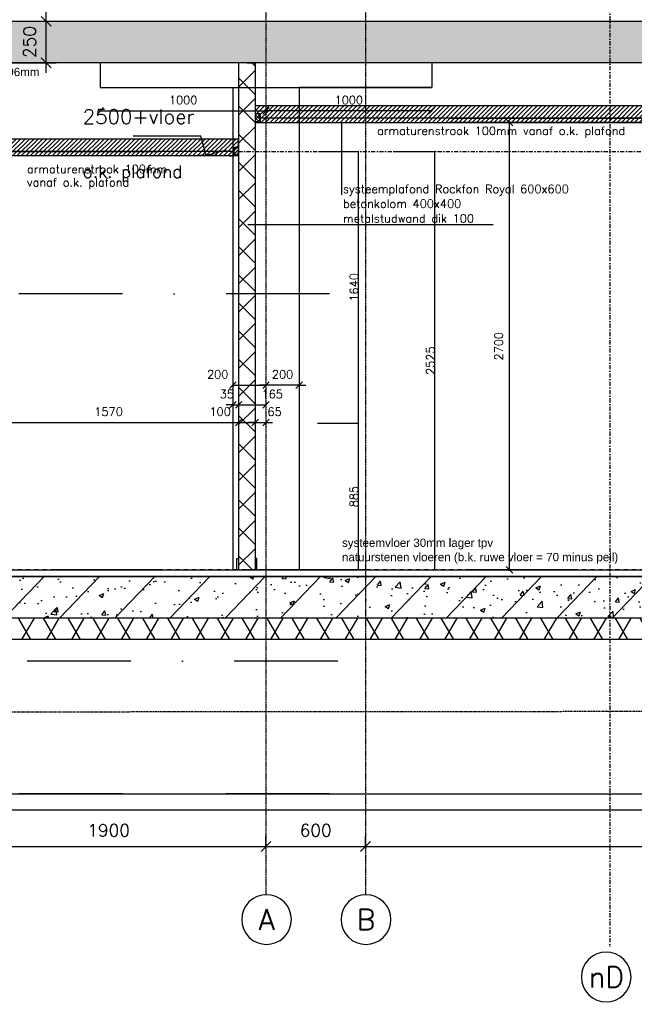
# Model space of a CAD drawing. Extents: x 149262 to 371235, y 141599 to 287858.
# Tile 17 of 60: x 158926 to 162636, y 141599 to 147539. Entities that reach past the tile are written whole.
import ezdxf
from ezdxf.enums import TextEntityAlignment as Align

# ---------------------------------------------------------------- set-up
doc = ezdxf.new("R2010")
doc.units = 0
doc.header["$LTSCALE"] = 50
doc.header["$MEASUREMENT"] = 0
doc.header["$PDMODE"] = 3
doc.header["$PDSIZE"] = 0.1
for name, pattern in [('DASHDOT', [1, 0.5, -0.25, 0, -0.25]), ('DD1', [2.66667, 1.66667, -0.5, 0, -0.5]), ('HIDDEN2', [0.1875, 0.125, -0.0625])]:
    doc.linetypes.add(name, pattern=pattern)
doc.layers.get('0').update_dxf_attribs({"linetype": 'CONTINUOUS'})
doc.layers.get('DEFPOINTS').update_dxf_attribs({"linetype": 'CONTINUOUS'})
for name, color, linetype in [('A--01A1_ACEER', 1, 'CONTINUOUS'), ('A--A21--_F-23-', 9, 'CONTINUOUS'), ('A--A22--_F123-', 9, 'CONTINUOUS'), ('A--A23--_F--3-', 9, 'CONTINUOUS'), ('A--A25--_F--3-', 9, 'CONTINUOUS'), ('A--L$7A3-_STRAMIEN', 3, 'CONTINUOUS'), ('A--L21--', 3, 'CONTINUOUS'), ('A--L21--_F--3-', 7, 'CONTINUOUS'), ('A--L21--_F-23-', 4, 'CONTINUOUS'), ('A--L21D1_BUITENWAND', 1, 'CONTINUOUS'), ('A--L22--', 3, 'CONTINUOUS'), ('A--L22--_F--3-', 7, 'CONTINUOUS'), ('A--L22D2_BINNENWAND', 2, 'CONTINUOUS'), ('A--L23--_F--3-', 7, 'CONTINUOUS'), ('A--L25--', 7, 'CONTINUOUS'), ('A--L25--_F-23-', 7, 'CONTINUOUS'), ('A--L28D1_KONSTRUKTIES', 1, 'CONTINUOUS'), ('A--L28DC1_KONSTRUKTIES', 1, 'HIDDEN2'), ('A--L31--', 2, 'CONTINUOUS'), ('A--L35-D2-_PLAFONDS', 2, 'CONTINUOUS'), ('A--L35-D4-_PLAFONDS', 4, 'CONTINUOUS'), ('A--L35D1_PLAFONDS', 1, 'CONTINUOUS'), ('A--M$1A-_F123-', 1, 'CONTINUOUS'), ('A--M01A1_MAATVOERING', 1, 'CONTINUOUS'), ('A--M01B1_HOOGTE_MAATV', 1, 'CONTINUOUS'), ('A--T$1A-_F123_20', 1, 'CONTINUOUS'), ('A--T$7A-_STRAMIEN', 2, 'CONTINUOUS'), ('A--T01A-25_TEKST', 2, 'CONTINUOUS'), ('A--T01B2_HOOGTE_MAATV', 2, 'CONTINUOUS'), ('A--T01B3_HOOGTE_MAATV', 3, 'CONTINUOUS'), ('Rtrappen', 1, 'CONTINUOUS'), ('STRAMIEN', 8, 'DD1'), ('X--LR---_CP', 7, 'CONTINUOUS')]:
    doc.layers.add(name, color=color, linetype=linetype)
doc.styles.add('ALFA-0_25', font='ROMANS')
doc.styles.add('EB2', font='ARIAL.TTF')
doc.styles.add('HIEMSTRA', font='romans.shx')
doc.styles.add('HOOGTEXT', font='ROMANS.shx', dxfattribs={"height": 2.5})
doc.dimstyles.new('ALFA25', dxfattribs={"dimtxt": 50, "dimasz": 2, "dimexe": 0.3, "dimexo": 0.3, "dimgap": 2, "dimtad": 1, "dimdec": 0, "dimzin": 0, "dimdsep": 46, "dimtxsty": 'HIEMSTRA', "dimblk1": 'OBLIQUE', "dimblk2": 'OBLIQUE', "dimsah": 1, "dimcen": 0.09, "dimdle": 0.3, "dimclrd": 1, "dimclre": 1, "dimclrt": 2, "dimadec": 0, "dimazin": 0, "dimtfac": 0.75, "dimtdec": 4, "dimtix": 1, "dimtmove": 2, "dimatfit": 3, "dimldrblk": 'OBLIQUE', "dimfxl": 0, "dimtvp": 625, "dimtolj": 1, "dimtzin": 0, "dimarcsym": 0})
doc.dimstyles.get("Standard").update_dxf_attribs({"dimscale": 50, "dimtxt": 2.5, "dimasz": 2, "dimexe": 0.3, "dimexo": 0.3, "dimgap": 2, "dimtad": 1, "dimdec": 0, "dimzin": 0, "dimdsep": 46, "dimtxsty": 'HIEMSTRA', "dimblk1": 'OBLIQUE', "dimblk2": 'OBLIQUE', "dimsah": 1, "dimcen": 0.09, "dimdle": 0.3, "dimclrd": 1, "dimclre": 1, "dimclrt": 2, "dimadec": 0, "dimazin": 0, "dimtfac": 1, "dimtdec": 4, "dimtix": 1, "dimtmove": 2, "dimatfit": 3, "dimldrblk": 'OBLIQUE', "dimfxl": 0, "dimtvp": 625, "dimtolj": 1, "dimtzin": 0, "dimarcsym": 0})
doc.dimstyles.new('STANDARD$0', dxfattribs={"dimscale": 30, "dimtxt": 2.5, "dimasz": 2, "dimexe": 2, "dimexo": 0, "dimgap": 2, "dimtad": 1, "dimdec": 0, "dimzin": 0, "dimdsep": 46, "dimtxsty": 'ALFA-0_25', "dimblk1": 'OBLIQUE', "dimblk2": 'OBLIQUE', "dimsah": 1, "dimcen": -3, "dimdle": 2, "dimclrd": 1, "dimclre": 1, "dimclrt": 2, "dimadec": 0, "dimazin": 0, "dimtfac": 0.666667, "dimtofl": 0, "dimtmove": 2, "dimatfit": 3, "dimldrblk": 'OBLIQUE', "dimfxl": 0, "dimtvp": 0.833333, "dimtolj": 1, "dimtzin": 0, "dimarcsym": 0})
pattern_1 = [(45, (-151.275, 51773.105), (-13.2582521, 13.2582521), [])]

# ---------------------------------------------------------------- blocks, each defined once
blk = doc.blocks.new('_OBLIQUE')
at = {"color": 0, "linetype": 'ByBlock'}
blk.add_line((-0.5, -0.5), (0.5, 0.5), dxfattribs=at)
blk = doc.blocks.new('*D38')
at = {"color": 1, "linetype": 'ByBlock'}
blk.add_line((160207, 145334.6), (160413, 145334.6), dxfattribs=at)
at = {"layer": 'DEFPOINTS', "color": 0, "linetype": 'ByBlock'}
for p in [(160213, 145334.6), (160413, 145334.6), (160413, 145334.6)]:
    blk.add_point(p, dxfattribs=at)
at = {"color": 1, "linetype": 'ByBlock', "xscale": 40, "yscale": 40, "zscale": 40, "rotation": 180}
blk.add_blockref('_OBLIQUE', (160213, 145334.6), dxfattribs=at)
at = {"color": 1, "linetype": 'ByBlock', "xscale": 40, "yscale": 40, "zscale": 40}
blk.add_blockref('_OBLIQUE', (160413, 145334.6), dxfattribs=at)
at = {"color": 2, "linetype": 'ByBlock', "insert": (160121.6, 145399.6), "char_height": 50, "attachment_point": 5, "style": 'HIEMSTRA'}
blk.add_mtext('\\A1;200', dxfattribs=at)
blk = doc.blocks.new('*D39')
at = {"color": 1, "linetype": 'ByBlock'}
for p, q in [((160413, 145334.6), (160373, 145334.6)), ((160613, 145334.6), (160413, 145334.6)), ((160613, 145334.6), (160653, 145334.6))]:
    blk.add_line(p, q, dxfattribs=at)
at = {"layer": 'DEFPOINTS', "color": 0, "linetype": 'ByBlock'}
for p in [(160413, 145334.6), (160413, 145334.6), (160613, 145334.6)]:
    blk.add_point(p, dxfattribs=at)
at = {"color": 1, "linetype": 'ByBlock', "xscale": 40, "yscale": 40, "zscale": 40}
blk.add_blockref('_OBLIQUE', (160413, 145334.6), dxfattribs=at)
at = {"color": 1, "linetype": 'ByBlock', "xscale": 40, "yscale": 40, "zscale": 40, "rotation": 180}
blk.add_blockref('_OBLIQUE', (160613, 145334.6), dxfattribs=at)
at = {"color": 2, "linetype": 'ByBlock', "insert": (160513, 145399.6), "char_height": 50, "attachment_point": 5, "style": 'HIEMSTRA'}
blk.add_mtext('\\A1;200', dxfattribs=at)
blk = doc.blocks.new('*D41')
at = {"color": 1, "linetype": 'ByBlock'}
blk.add_line((159407, 146988.7), (160419, 146988.7), dxfattribs=at)
at = {"layer": 'DEFPOINTS', "color": 0, "linetype": 'ByBlock'}
for p in [(159413, 146988.7), (160413, 146988.7), (160413, 146988.7)]:
    blk.add_point(p, dxfattribs=at)
at = {"color": 1, "linetype": 'ByBlock', "xscale": 40, "yscale": 40, "zscale": 40, "rotation": 180}
blk.add_blockref('_OBLIQUE', (159413, 146988.7), dxfattribs=at)
at = {"color": 1, "linetype": 'ByBlock', "xscale": 40, "yscale": 40, "zscale": 40}
blk.add_blockref('_OBLIQUE', (160413, 146988.7), dxfattribs=at)
at = {"color": 2, "linetype": 'ByBlock', "insert": (159913, 147053.7), "char_height": 50, "attachment_point": 5, "style": 'HIEMSTRA'}
blk.add_mtext('\\A1;1000', dxfattribs=at)
blk = doc.blocks.new('*D42')
at = {"color": 1, "linetype": 'ByBlock'}
blk.add_line((161419, 146988.7), (160407, 146988.7), dxfattribs=at)
at = {"layer": 'DEFPOINTS', "color": 0, "linetype": 'ByBlock'}
for p in [(160413, 146988.7), (160413, 146988.7), (161413, 146988.7)]:
    blk.add_point(p, dxfattribs=at)
at = {"color": 1, "linetype": 'ByBlock', "xscale": 40, "yscale": 40, "zscale": 40, "rotation": 180}
blk.add_blockref('_OBLIQUE', (160413, 146988.7), dxfattribs=at)
at = {"color": 1, "linetype": 'ByBlock', "xscale": 40, "yscale": 40, "zscale": 40}
blk.add_blockref('_OBLIQUE', (161413, 146988.7), dxfattribs=at)
at = {"color": 2, "linetype": 'ByBlock', "insert": (160913, 147053.7), "char_height": 50, "attachment_point": 5, "style": 'HIEMSTRA'}
blk.add_mtext('\\A1;1000', dxfattribs=at)
blk = doc.blocks.new('*U630')
at = {"layer": 'A--A22--_F123-', "linetype": 'Continuous'}
h = blk.add_hatch(dxfattribs=at)
h.set_pattern_fill('ALFAKRS', color=256, scale=120, style=0)
h.set_pattern_definition([(45, (-160297.99, -147279), (-84.852814, 84.852814), []), (135, (-160297.99, -147279), (-84.852814, -84.852814), [])])
h.paths.add_polyline_path([(0, 0), (50, 0), (50, -3060), (0, -3060), (-50, -3060), (-50, 0)])
at = {"layer": 'A--L22--_F--3-', "color": 3, "linetype": 'Continuous'}
for points in [[(0, 0), (-50, 0), (-50, -3060), (0, -3060)], [(0, 0), (50, 0), (50, -3060), (0, -3060)]]:
    blk.add_lwpolyline(points, dxfattribs=at)
blk = doc.blocks.new('*D52')
at = {"color": 1, "linetype": 'ByBlock'}
for p, q in [((160213, 145214.9), (160173, 145214.9)), ((160213, 145216.9), (160213, 145208.9)), ((160213, 145214.9), (160248, 145214.9)), ((160213, 145214.9), (160248, 145214.9)), ((160248, 145216.9), (160248, 145208.9)), ((160248, 145214.9), (160288, 145214.9))]:
    blk.add_line(p, q, dxfattribs=at)
at = {"layer": 'DEFPOINTS', "color": 0, "linetype": 'ByBlock'}
for p in [(160213, 145222.9), (160248, 145222.9), (160248, 145214.9)]:
    blk.add_point(p, dxfattribs=at)
at = {"color": 1, "linetype": 'ByBlock', "xscale": 40, "yscale": 40, "zscale": 40}
blk.add_blockref('_OBLIQUE', (160213, 145214.9), dxfattribs=at)
at = {"color": 1, "linetype": 'ByBlock', "xscale": 40, "yscale": 40, "zscale": 40, "rotation": 180}
blk.add_blockref('_OBLIQUE', (160248, 145214.9), dxfattribs=at)
at = {"color": 2, "linetype": 'ByBlock', "insert": (160176.3, 145279.9), "char_height": 50, "attachment_point": 5, "style": 'HIEMSTRA'}
blk.add_mtext('\\A1;35', dxfattribs=at)
blk = doc.blocks.new('*D53')
at = {"color": 1, "linetype": 'ByBlock'}
blk.add_line((160242, 145214.9), (160413, 145214.9), dxfattribs=at)
at = {"layer": 'DEFPOINTS', "color": 0, "linetype": 'ByBlock'}
for p in [(160248, 145214.9), (160413, 145214.9), (160413, 145214.9)]:
    blk.add_point(p, dxfattribs=at)
at = {"color": 1, "linetype": 'ByBlock', "xscale": 40, "yscale": 40, "zscale": 40, "rotation": 180}
blk.add_blockref('_OBLIQUE', (160248, 145214.9), dxfattribs=at)
at = {"color": 1, "linetype": 'ByBlock', "xscale": 40, "yscale": 40, "zscale": 40}
blk.add_blockref('_OBLIQUE', (160413, 145214.9), dxfattribs=at)
at = {"color": 2, "linetype": 'ByBlock', "insert": (160450.6, 145279.9), "char_height": 50, "attachment_point": 5, "style": 'HIEMSTRA'}
blk.add_mtext('\\A1;165', dxfattribs=at)
blk = doc.blocks.new('Q020259-')
at = {"layer": 'A--A25--_F--3-'}
h = blk.add_hatch(dxfattribs=at)
h.set_pattern_fill('ALFALINE', color=256, scale=15, style=0, pattern_type=2)
h.set_pattern_definition([(45, (0, 0), (-10.6066, 10.6066), [])])
h.paths.add_polyline_path([(0, 0), (0, 46), (28, 46), (28, 0)])
at = {"layer": 'A--L25--_F-23-', "color": 2, "linetype": 'Continuous'}
blk.add_lwpolyline([(0, 0), (0, 46), (28, 46), (28, 0)], close=True, dxfattribs=at)
at = {"layer": 'X--LR---_CP'}
for p in [(0, 0), (0, 0), (28, 0)]:
    blk.add_point(p, dxfattribs=at)
blk = doc.blocks.new('*D55')
at = {"color": 1, "linetype": 'ByBlock'}
blk.add_line((158672, 145108.6), (160254, 145108.6), dxfattribs=at)
at = {"layer": 'DEFPOINTS', "color": 0, "linetype": 'ByBlock'}
for p in [(158678, 145108.6), (160248, 145108.6), (160248, 145108.6)]:
    blk.add_point(p, dxfattribs=at)
at = {"color": 1, "linetype": 'ByBlock', "xscale": 40, "yscale": 40, "zscale": 40, "rotation": 180}
blk.add_blockref('_OBLIQUE', (158678, 145108.6), dxfattribs=at)
at = {"color": 1, "linetype": 'ByBlock', "xscale": 40, "yscale": 40, "zscale": 40}
blk.add_blockref('_OBLIQUE', (160248, 145108.6), dxfattribs=at)
at = {"color": 2, "linetype": 'ByBlock', "insert": (159463, 145173.6), "char_height": 50, "attachment_point": 5, "style": 'HIEMSTRA'}
blk.add_mtext('\\A1;1570', dxfattribs=at)
blk = doc.blocks.new('*D56')
at = {"color": 1, "linetype": 'ByBlock'}
blk.add_line((160242, 145108.6), (160348, 145108.6), dxfattribs=at)
at = {"layer": 'DEFPOINTS', "color": 0, "linetype": 'ByBlock'}
for p in [(160248, 145108.6), (160348, 145108.6), (160348, 145108.6)]:
    blk.add_point(p, dxfattribs=at)
at = {"color": 1, "linetype": 'ByBlock', "xscale": 40, "yscale": 40, "zscale": 40, "rotation": 180}
blk.add_blockref('_OBLIQUE', (160248, 145108.6), dxfattribs=at)
at = {"color": 1, "linetype": 'ByBlock', "xscale": 40, "yscale": 40, "zscale": 40}
blk.add_blockref('_OBLIQUE', (160348, 145108.6), dxfattribs=at)
at = {"color": 2, "linetype": 'ByBlock', "insert": (160136.2, 145173.6), "char_height": 50, "attachment_point": 5, "style": 'HIEMSTRA'}
blk.add_mtext('\\A1;100', dxfattribs=at)
blk = doc.blocks.new('*D57')
at = {"color": 1, "linetype": 'ByBlock'}
for p, q in [((160348, 145108.6), (160308, 145108.6)), ((160348, 145108.6), (160413, 145108.6)), ((160348, 145108.6), (160413, 145108.6)), ((160413, 145108.6), (160453, 145108.6))]:
    blk.add_line(p, q, dxfattribs=at)
at = {"layer": 'DEFPOINTS', "color": 0, "linetype": 'ByBlock'}
for p in [(160348, 145108.6), (160413, 145108.6), (160413, 145108.6)]:
    blk.add_point(p, dxfattribs=at)
at = {"color": 1, "linetype": 'ByBlock', "xscale": 40, "yscale": 40, "zscale": 40}
blk.add_blockref('_OBLIQUE', (160348, 145108.6), dxfattribs=at)
at = {"color": 1, "linetype": 'ByBlock', "xscale": 40, "yscale": 40, "zscale": 40, "rotation": 180}
blk.add_blockref('_OBLIQUE', (160413, 145108.6), dxfattribs=at)
at = {"color": 2, "linetype": 'ByBlock', "insert": (160465, 145173.6), "char_height": 50, "attachment_point": 5, "style": 'HIEMSTRA'}
blk.add_mtext('\\A1;65', dxfattribs=at)
blk = doc.blocks.new('*D61')
at = {"color": 1, "linetype": 'ByBlock'}
for p, q in [((161309.1, 146919), (161888.5, 146919)), ((161882.5, 144213), (161882.5, 146925)), ((160729.8, 144219), (161888.5, 144219))]:
    blk.add_line(p, q, dxfattribs=at)
at = {"layer": 'DEFPOINTS', "color": 0, "linetype": 'ByBlock'}
for p in [(161303.1, 146919), (161882.5, 146919), (160723.8, 144219)]:
    blk.add_point(p, dxfattribs=at)
at = {"color": 1, "linetype": 'ByBlock', "xscale": 40, "yscale": 40, "zscale": 40}
for p, rotation in [((161882.5, 146919), 90), ((161882.5, 144219), 270)]:
    blk.add_blockref('_OBLIQUE', p, dxfattribs=dict(at, rotation=rotation))
at = {"color": 2, "linetype": 'ByBlock', "insert": (161817.5, 145569), "char_height": 50, "attachment_point": 5, "rotation": 90, "style": 'HIEMSTRA'}
blk.add_mtext('\\A1;2700', dxfattribs=at)
blk = doc.blocks.new('*D65')
at = {"layer": 'A--M$1A-_F123-', "color": 1, "lineweight": -2}
for p, q in [((161186.8, 146744), (161432.8, 146744)), ((161432.5, 144218.7), (161432.5, 146744.3)), ((161171.5, 144219), (161432.8, 144219))]:
    blk.add_line(p, q, dxfattribs=at)
at = {"layer": 'DEFPOINTS', "color": 0}
for p in [(161186.5, 146744), (161432.5, 146744), (161171.2, 144219)]:
    blk.add_point(p, dxfattribs=at)
at = {"layer": 'A--M$1A-_F123-', "color": 1, "lineweight": -2, "xscale": 2, "yscale": 2, "zscale": 2}
for p, rotation in [((161432.5, 146744), 90), ((161432.5, 144219), 270)]:
    blk.add_blockref('_OBLIQUE', p, dxfattribs=dict(at, rotation=rotation))
at = {"layer": 'A--M$1A-_F123-', "color": 2, "insert": (161405.5, 145481.5), "char_height": 50, "attachment_point": 5, "rotation": 90, "style": 'HIEMSTRA'}
blk.add_mtext('\\A1;2525', dxfattribs=at)
blk = doc.blocks.new('*D66')
at = {"layer": 'A--M$1A-_F123-', "color": 1, "lineweight": -2}
for p, q in [((160724.3, 145104), (160971.7, 145104)), ((160971.4, 144218.7), (160971.4, 145104.3)), ((160739.3, 144219), (160971.7, 144219))]:
    blk.add_line(p, q, dxfattribs=at)
at = {"layer": 'DEFPOINTS', "color": 0}
for p in [(160724, 145104), (160971.4, 145104), (160739, 144219)]:
    blk.add_point(p, dxfattribs=at)
at = {"layer": 'A--M$1A-_F123-', "color": 1, "lineweight": -2, "xscale": 2, "yscale": 2, "zscale": 2}
for p, rotation in [((160971.4, 145104), 90), ((160971.4, 144219), 270)]:
    blk.add_blockref('_OBLIQUE', p, dxfattribs=dict(at, rotation=rotation))
at = {"layer": 'A--M$1A-_F123-', "color": 2, "insert": (160944.4, 144661.5), "char_height": 50, "attachment_point": 5, "rotation": 90, "style": 'HIEMSTRA'}
blk.add_mtext('\\A1;885', dxfattribs=at)
blk = doc.blocks.new('*D67')
at = {"layer": 'A--M$1A-_F123-', "color": 1, "lineweight": -2}
for p, q in [((160739.3, 146744), (160971.7, 146744)), ((160971.4, 145103.7), (160971.4, 146744.3)), ((160724.3, 145104), (160971.7, 145104))]:
    blk.add_line(p, q, dxfattribs=at)
at = {"layer": 'DEFPOINTS', "color": 0}
for p in [(160739, 146744), (160971.4, 146744), (160724, 145104)]:
    blk.add_point(p, dxfattribs=at)
at = {"layer": 'A--M$1A-_F123-', "color": 1, "lineweight": -2, "xscale": 2, "yscale": 2, "zscale": 2}
for p, rotation in [((160971.4, 146744), 90), ((160971.4, 145104), 270)]:
    blk.add_blockref('_OBLIQUE', p, dxfattribs=dict(at, rotation=rotation))
at = {"layer": 'A--M$1A-_F123-', "color": 2, "insert": (160944.4, 145924), "char_height": 50, "attachment_point": 5, "rotation": 90, "style": 'HIEMSTRA'}
blk.add_mtext('\\A1;1640', dxfattribs=at)
blk = doc.blocks.new('*D93')
at = {"layer": 'A--M$1A-_F123-', "color": 1, "lineweight": -2}
for p, q in [((159085.7, 147219), (159085.7, 147589)), ((158762.9, 147529), (159145.7, 147529)), ((158762.9, 147279), (159145.7, 147279))]:
    blk.add_line(p, q, dxfattribs=at)
at = {"layer": 'DEFPOINTS', "color": 0}
for p in [(158762.9, 147529), (159085.7, 147529), (158762.9, 147279)]:
    blk.add_point(p, dxfattribs=at)
at = {"layer": 'A--M$1A-_F123-', "color": 1, "lineweight": -2, "xscale": 60, "yscale": 60, "zscale": 60}
for p, rotation in [((159085.7, 147529), 90), ((159085.7, 147279), 270)]:
    blk.add_blockref('_OBLIQUE', p, dxfattribs=dict(at, rotation=rotation))
at = {"layer": 'A--M$1A-_F123-', "color": 2, "insert": (158986.5, 147404), "char_height": 75, "attachment_point": 5, "rotation": 90, "style": 'ALFA-0_25'}
blk.add_mtext('\\A1;250', dxfattribs=at)
blk = doc.blocks.new('*D123')
at = {"layer": 'A--M$1A-_F123-', "color": 1, "lineweight": -2}
for p, q in [((158513, 142550.8), (158513, 142610.8)), ((160413, 142550.8), (160413, 142610.8)), ((158453, 142550.8), (160473, 142550.8))]:
    blk.add_line(p, q, dxfattribs=at)
at = {"layer": 'DEFPOINTS', "color": 0}
for p in [(158513, 142550.8), (160413, 142550.8), (160413, 142550.8)]:
    blk.add_point(p, dxfattribs=at)
at = {"layer": 'A--M$1A-_F123-', "color": 1, "lineweight": -2, "xscale": 60, "yscale": 60, "zscale": 60, "rotation": 180}
blk.add_blockref('_OBLIQUE', (158513, 142550.8), dxfattribs=at)
at = {"layer": 'A--M$1A-_F123-', "color": 1, "lineweight": -2, "xscale": 60, "yscale": 60, "zscale": 60}
blk.add_blockref('_OBLIQUE', (160413, 142550.8), dxfattribs=at)
at = {"layer": 'A--M$1A-_F123-', "color": 2, "insert": (159463, 142648.3), "char_height": 75, "attachment_point": 5, "style": 'ALFA-0_25'}
blk.add_mtext('\\A1;1900', dxfattribs=at)
blk = doc.blocks.new('*D124')
at = {"layer": 'A--M$1A-_F123-', "color": 1, "lineweight": -2}
for p, q in [((160413, 142550.8), (160413, 142610.8)), ((161013, 142550.8), (161013, 142610.8)), ((160353, 142550.8), (161073, 142550.8))]:
    blk.add_line(p, q, dxfattribs=at)
at = {"layer": 'DEFPOINTS', "color": 0}
for p in [(160413, 142550.8), (161013, 142550.8), (161013, 142550.8)]:
    blk.add_point(p, dxfattribs=at)
at = {"layer": 'A--M$1A-_F123-', "color": 1, "lineweight": -2, "xscale": 60, "yscale": 60, "zscale": 60, "rotation": 180}
blk.add_blockref('_OBLIQUE', (160413, 142550.8), dxfattribs=at)
at = {"layer": 'A--M$1A-_F123-', "color": 1, "lineweight": -2, "xscale": 60, "yscale": 60, "zscale": 60}
blk.add_blockref('_OBLIQUE', (161013, 142550.8), dxfattribs=at)
at = {"layer": 'A--M$1A-_F123-', "color": 2, "insert": (160713, 142648.3), "char_height": 75, "attachment_point": 5, "style": 'ALFA-0_25'}
blk.add_mtext('\\A1;600', dxfattribs=at)
blk = doc.blocks.new('*D125')
at = {"layer": 'A--M$1A-_F123-', "color": 1, "lineweight": -2}
for p, q in [((161013, 142550.8), (161013, 142610.8)), ((165024, 142550.8), (165024, 142610.8)), ((160953, 142550.8), (165084, 142550.8))]:
    blk.add_line(p, q, dxfattribs=at)
at = {"layer": 'DEFPOINTS', "color": 0}
for p in [(161013, 142550.8), (165024, 142550.8), (165024, 142550.8)]:
    blk.add_point(p, dxfattribs=at)
at = {"layer": 'A--M$1A-_F123-', "color": 1, "lineweight": -2, "xscale": 60, "yscale": 60, "zscale": 60, "rotation": 180}
blk.add_blockref('_OBLIQUE', (161013, 142550.8), dxfattribs=at)
at = {"layer": 'A--M$1A-_F123-', "color": 1, "lineweight": -2, "xscale": 60, "yscale": 60, "zscale": 60}
blk.add_blockref('_OBLIQUE', (165024, 142550.8), dxfattribs=at)
at = {"layer": 'A--M$1A-_F123-', "color": 2, "insert": (163018.5, 142648.3), "char_height": 75, "attachment_point": 5, "style": 'ALFA-0_25'}
blk.add_mtext('\\A1;4011', dxfattribs=at)
blk = doc.blocks.new('*U616')
at = {"layer": 'A--A21--_F-23-', "linetype": 'Continuous'}
h = blk.add_hatch(dxfattribs=at)
h.set_pattern_fill('ALFAISO', color=256, scale=130, angle=180.00019, style=0)
h.set_pattern_definition([(240.0002, (-0.0002, 65), (112.5835, -64.9996), []), (300.0002, (-0.0002, 65), (112.583, 65.0004), [])])
h.paths.add_polyline_path([(0, 0), (0, -65), (-5857.7, -65), (-5922.7, 0), (-5987.7, 65), (0, 65)])
at = {"layer": 'A--L21--_F--3-', "color": 3, "linetype": 'Continuous'}
for points in [[(0, 0), (0, 65), (-5987.7, 65), (-5987.7, 65)], [(0, 0), (0, -65), (-5857.7, -65), (-5857.7, -65)]]:
    blk.add_lwpolyline(points, dxfattribs=at)
blk = doc.blocks.new('*U613')
at = {"layer": 'A--L23--_F--3-', "color": 2, "linetype": 'Continuous'}
blk.add_lwpolyline([(0, 0), (0, -20), (-8952.9, -20), (-8952.9, 0)], dxfattribs=at)
blk = doc.blocks.new('HOOGTEP')
at = {"layer": 'A--M01A1_MAATVOERING'}
for p, q in [((0, 0), (0.62, 2.33)), ((0.62, 2.33), (8.79, 2.33)), ((-2.41, 0.65), (0, 0))]:
    blk.add_line(p, q, dxfattribs=at)
at = {"layer": 'A--M01B1_HOOGTE_MAATV'}
blk.add_line((-1.38, 0), (0.91, 0), dxfattribs=at)
at = {"layer": 'A--T01B2_HOOGTE_MAATV', "style": 'HOOGTEXT', "flags": 4}
blk.add_attdef('TEKST', (1.84, -0.67), '', height=1.5, dxfattribs=at)
at = {"layer": 'A--T01B3_HOOGTE_MAATV', "style": 'HOOGTEXT', "flags": 4}
blk.add_attdef('HOOGTE', (1.67, 3.82), '', height=1.75, dxfattribs=at)
blk = doc.blocks.new('*U566')
at = {"layer": 'A--L23--_F--3-', "color": 2, "linetype": 'Continuous'}
blk.add_lwpolyline([(0, 0), (0, 20), (8952.9, 20), (8952.9, 0)], dxfattribs=at)

msp = doc.modelspace()

# ---------------------------------------------------------------- hatches: boundary and pattern name
at = {"layer": 'A--01A1_ACEER', "linetype": 'Continuous'}
h = msp.add_hatch(dxfattribs=at)
h.set_pattern_fill('ANSI31', color=256, scale=150, style=0)
h.set_pattern_definition(pattern_1)
h.paths.add_polyline_path([(160348, 146919), (166082.8, 146919), (166082.8, 147019), (160348, 147019)])
h = msp.add_hatch(dxfattribs=at)
h.set_pattern_fill('ANSI31', color=256, scale=150, style=0)
h.set_pattern_definition(pattern_1)
h.paths.add_polyline_path([(158678, 146719), (160248, 146719), (160248, 146819), (158678, 146819)])
at = {"layer": 'A--A23--_F--3-'}
h = msp.add_hatch(dxfattribs=at)
h.set_pattern_fill('ALFABET', color=256, scale=40, angle=1, style=0, pattern_type=2)
h.set_pattern_definition([(46, (98071.24, 170115.9), (-172.64155, 166.718), []), (51, (98071.24, 170115.9), (287.29845, -20.0899), [30, -330]), (356, (98071.24, 170115.9), (-60.7431, 299.8624), [24, -264]), (101.4514, (98095.19, 170114.23), (226.5556, 279.7724), [25.4961, -280.4568]), (47.1842, (98069.85, 170195.9), (427.9869, -58.7472), [45, -495]), (97.6356, (98105.5, 170191), (367.0079, 396.1126), [38.244, -420.6852]), (352.1842, (98069.85, 170195.9), (367.0076, 396.113), [36, -396]), (22, (98110.2, 170176.6), (241.5371, -156.85604), [30, -330]), (327, (98110.2, 170176.6), (92.2491, 291.7144), [24, -264]), (72.4514, (98130.32, 170163.52), (333.7863, 134.8581), [25.4961, -280.4568]), (38.5, (98071.24, 170115.9), (2.53928, 133.22215), [0, -260.8, 0, -268, 0, -265]), (8.5, (98071.24, 170115.9), (102.45841, 159.57714), [0, -152.8, 0, -254.8, 0, -101]), (328.5, (97982.06, 170114.34), (213.6539, -5.29398), [0, -100, 0, -312, 0, -414]), (318.5, (97942.06, 170113.64), (232.5401, 44.1071), [0, -130, 0, -207.2, 0, -294]), (318.5, (97942.06, 170113.64), (232.5401, 44.1071), [0, -130, 0, -207.2, 0, -294])])
h.paths.add_polyline_path([(169035, 147279), (158181, 147279), (158181, 147439), (158281, 147439), (158281, 147529), (169035, 147529)])
h = msp.add_hatch(dxfattribs=at)
h.set_pattern_fill('ALFABET', color=256, scale=40, angle=1, style=0, pattern_type=2)
h.set_pattern_definition([(46, (98041.84, 170115.9), (-172.64155, 166.718), []), (51, (98041.84, 170115.9), (287.29845, -20.0899), [30, -330]), (356, (98041.84, 170115.9), (-60.7431, 299.8624), [24, -264]), (101.4514, (98065.78, 170114.23), (226.5556, 279.7724), [25.4961, -280.4568]), (47.1842, (98040.44, 170195.9), (427.9869, -58.7472), [45, -495]), (97.6356, (98076.1, 170191), (367.0079, 396.1126), [38.244, -420.6852]), (352.1842, (98040.44, 170195.9), (367.0076, 396.113), [36, -396]), (22, (98080.78, 170176.6), (241.5371, -156.85604), [30, -330]), (327, (98080.78, 170176.6), (92.2491, 291.7144), [24, -264]), (72.4514, (98100.9, 170163.52), (333.7863, 134.8581), [25.4961, -280.4568]), (38.5, (98041.84, 170115.9), (2.53928, 133.22215), [0, -260.8, 0, -268, 0, -265]), (8.5, (98041.84, 170115.9), (102.45841, 159.57714), [0, -152.8, 0, -254.8, 0, -101]), (328.5, (97952.65, 170114.34), (213.6539, -5.29398), [0, -100, 0, -312, 0, -414]), (318.5, (97912.65, 170113.64), (232.5401, 44.1071), [0, -130, 0, -207.2, 0, -294]), (318.5, (97912.65, 170113.64), (232.5401, 44.1071), [0, -130, 0, -207.2, 0, -294])])
h.paths.add_polyline_path([(163363, 143929), (157200.3, 143929), (157200.3, 144179), (163363, 144179)])

# ---------------------------------------------------------------- linework, layer by layer
at = {"layer": 'A--01A1_ACEER'}
msp.add_line((160248, 146066.4), (160248, 145582.4), dxfattribs=at)
at = {"layer": 'A--L$7A3-_STRAMIEN', "linetype": 'Continuous', "extrusion": (0, 0, -1)}
for centre in [(160416.5, 142109.9), (161016.5, 142109.9), (162466.5, 141763.4)]:
    msp.add_ellipse(centre, major_axis=(-106.1, 106.1), ratio=1, dxfattribs=at)
at = {"layer": 'A--L21--_F-23-', "linetype": 'Continuous'}
msp.add_lwpolyline([(169035, 147279), (158181, 147279), (158181, 147439), (158281, 147439), (158281, 147529), (169035, 147529), (169035, 147279)], dxfattribs=at)
msp.add_lwpolyline([(163363, 143929), (157200.3, 143929), (157200.3, 144179), (157200.3, 144179), (157200.3, 144179), (163363, 144179)], close=True, dxfattribs=at)
at = {"layer": 'A--L22D2_BINNENWAND'}
for points in [[(160248, 144219), (160238, 144219), (160238, 144289), (160248, 144289)], [(160248, 144219), (160238, 144219), (160238, 144289), (160248, 144289)], [(160348, 144219), (160358, 144219), (160358, 144289), (160348, 144289)]]:
    msp.add_lwpolyline(points, close=True, dxfattribs=at)
at = {"layer": 'A--L28D1_KONSTRUKTIES'}
msp.add_line((159413, 147129), (161413, 147129), dxfattribs=at)
for points in [[(159413, 147279), (159413, 147129), (160213, 147129), (160213, 144219)], [(159413, 147279), (159413, 147129), (160213, 147129), (160213, 144219)], [(161413, 147279), (161413, 147129), (160613, 147129), (160613, 144219)], [(161413, 147279), (161413, 147129), (160613, 147129), (160613, 144219)]]:
    msp.add_lwpolyline(points, dxfattribs=at)
at = {"layer": 'A--L28DC1_KONSTRUKTIES'}
msp.add_line((152888, 143359), (163514.8, 143367.2), dxfattribs=at)
at = {"layer": 'A--L31--'}
msp.add_lwpolyline([(152663, 142869), (168785, 142869), (168785, 142769), (152663, 142769)], close=True, dxfattribs=at)
at = {"layer": 'A--L35-D2-_PLAFONDS'}
msp.add_line((158736.1, 146744), (159766.7, 146744), dxfattribs=at)
for points in [[(166082.8, 146944), (160380.2, 146944)], [(160380.2, 146919), (166082.8, 146919)], [(166087, 146944), (160400.2, 146944)], [(160400.2, 146919), (166087, 146919)], [(161519.1, 146944), (166082.8, 146944), (166082.8, 146919), (161519.1, 146919)], [(160213, 146744), (158706, 146744)], [(158710.2, 146719), (160213, 146719)]]:
    msp.add_lwpolyline(points, dxfattribs=at)
at = {"layer": 'A--L35-D4-_PLAFONDS'}
for p, q in [((160380.2, 146917), (160380.2, 146967)), ((160405.2, 146917), (160380.2, 146917)), ((160215.8, 146717), (160215.8, 146767)), ((160215.8, 146717), (160215.8, 146767)), ((160190.8, 146717), (160215.8, 146717)), ((160190.8, 146717), (160215.8, 146717))]:
    msp.add_line(p, q, dxfattribs=at)
at = {"layer": 'A--L35D1_PLAFONDS', "linetype": 'Continuous'}
for points in [[(160348, 146919), (166082.8, 146919), (166082.8, 147019), (160348, 147019)], [(158678, 146719), (160248, 146719), (160248, 146819), (158678, 146819)]]:
    msp.add_lwpolyline(points, close=True, dxfattribs=at)
at = {"layer": 'A--T01A-25_TEKST'}
for p, q in [((160868, 146919), (160868, 146481.5)), ((161783.6, 146301), (160304.2, 146301))]:
    msp.add_line(p, q, dxfattribs=at)
at = {"layer": 'Rtrappen'}
msp.add_line((157200.9, 144219), (160300, 144219), dxfattribs=at)
at = {"layer": 'STRAMIEN', "color": 8, "linetype": 'DASHDOT', "ltscale": 0.1}
for p, q in [((160413, 162088.1), (160413, 142259.9)), ((161013, 162088.1), (161013, 142259.9))]:
    msp.add_line(p, q, dxfattribs=at)
at = {"layer": 'STRAMIEN', "linetype": 'DASHDOT'}
for p, q in [((162488, 162088.1), (162488, 141945.3)), ((160246, 146744), (166089.8, 146744)), ((172967, 144219), (150023.3, 144219))]:
    msp.add_line(p, q, dxfattribs=at)
at = {"layer": 'STRAMIEN', "linetype": 'DASHDOT', "ltscale": 25}
for p, q in [((160797, 145885), (149997.4, 145885)), ((172269.4, 144219), (149997.4, 144219)), ((160846.5, 143669.8), (150046.9, 143669.8))]:
    msp.add_line(p, q, dxfattribs=at)
at = {"layer": 'STRAMIEN', "color": 8, "linetype": 'DASHDOT', "ltscale": 25}
msp.add_line((160797, 142869), (149662.7, 142869), dxfattribs=at)

# ---------------------------------------------------------------- block references
ref = msp.add_blockref('HOOGTEP', (160051.7, 146719), dxfattribs=dict(xscale=-50, yscale=50, zscale=50))
ref.add_attrib('TEKST', 'o.k. plafond', (159306.7, 146585), dxfattribs={"layer": 'A--T01B2_HOOGTE_MAATV', "height": 75, "style": 'HOOGTEXT', "flags": 4})
ref.add_attrib('HOOGTE', '2500+vloer', (159306.7, 146910), dxfattribs={"layer": 'A--T01B3_HOOGTE_MAATV', "height": 87.5, "style": 'HOOGTEXT', "flags": 4})
at = {"layer": 'A--L21--', "linetype": 'Continuous'}
msp.add_blockref('*U616', (163288, 143864), dxfattribs=at)
at = {"layer": 'A--L21D1_BUITENWAND'}
for name, p in [('*U566', (157162.1, 144199)), ('*U613', (166115, 144199))]:
    msp.add_blockref(name, p, dxfattribs=at)
at = {"layer": 'A--L22--'}
msp.add_blockref('*U630', (160298, 147279), dxfattribs=at)
at = {"layer": 'A--L25--', "xscale": -1}
msp.add_blockref('Q020259-', (160376, 146924), dxfattribs=at)
at = {"layer": 'A--L25--'}
msp.add_blockref('Q020259-', (160220, 146724), dxfattribs=at)
msp.add_blockref('Q020259-', (160220, 146724), dxfattribs=at)

# ---------------------------------------------------------------- texts
at = {"layer": 'A--01A1_ACEER', "linetype": 'Continuous', "style": 'HIEMSTRA'}
for s, p in [('armaturenstrook 100mm vanaf o.k. plafond', (161083.6, 146843.2)), ('armaturenstrook 100mm ', (158970.1, 146612.6)), ('vanaf o.k. plafond', (158970.1, 146532.4))]:
    msp.add_text(s, height=50, dxfattribs=at).set_placement(p)
at = {"layer": 'A--T$1A-_F123_20', "style": 'EB2'}
for s, p in [('46x96mm', (158739.3, 147198.3)), ('systeemvloer 30mm lager tpv ', (160871.6, 144358.3)), ('natuurstenen vloeren (b.k. ruwe vloer = 70 minus peil)', (160871.6, 144271.8))]:
    msp.add_text(s, height=50, dxfattribs=at).set_placement(p)
at = {"layer": 'A--T$7A-_STRAMIEN', "style": 'ALFA-0_25'}
for s, p in [('A', (160416.5, 142109.9)), ('B', (161016.5, 142109.9)), ('nD', (162466.5, 141763.4))]:
    msp.add_text(s, height=125, dxfattribs=at).set_placement(p, align=Align.MIDDLE_CENTER)
at = {"layer": 'A--T01A-25_TEKST', "style": 'HIEMSTRA'}
for s, p in [('systeemplafond Rockfon Royal 600x600', (160877.9, 146492.8)), ('betonkolom 400x400', (160877.9, 146403.6)), ('metalstudwand dik 100', (160877.9, 146314.3))]:
    msp.add_text(s, height=50, dxfattribs=at).set_placement(p)

# ---------------------------------------------------------------- dimensions: what is measured, and where the dimension line sits
at = {"layer": 'A--M$1A-_F123-'}
dim = msp.add_linear_dim(base=(159085.7, 147529), p1=(158762.9, 147279), p2=(158762.9, 147529), angle=90, dimstyle='STANDARD$0', dxfattribs=at)
dim.commit()
dim.dimension.update_dxf_attribs({"geometry": '*D93', "text_midpoint": (158986.5, 147404), "dimtype": 160})
for base, p1, p2, picture, middle in [((160413, 146988.7), (159413, 146988.7), (160413, 146988.7), '*D41', (159913, 147053.7)), ((160413, 146988.7), (161413, 146988.7), (160413, 146988.7), '*D42', (160913, 147053.7)), ((160413, 145334.6), (160613, 145334.6), (160413, 145334.6), '*D39', (160513, 145399.6)), ((160248, 145108.6), (158678, 145108.6), (160248, 145108.6), '*D55', (159463, 145173.6))]:
    dim = msp.add_linear_dim(base=base, p1=p1, p2=p2, dimstyle='Standard', override={"dimscale": 20}, dxfattribs=at)
    dim.commit()
    dim.dimension.update_dxf_attribs({"geometry": picture, "text_midpoint": middle})
dim = msp.add_linear_dim(base=(161882.5, 146919), p1=(160723.8, 144219), p2=(161303.1, 146919), angle=90, dimstyle='Standard', override={"dimscale": 20}, dxfattribs=at)
dim.commit()
dim.dimension.update_dxf_attribs({"geometry": '*D61', "text_midpoint": (161817.5, 145569)})
for base, p1, p2, picture, middle in [((160971.4, 146744), (160724, 145104), (160739, 146744), '*D67', (160944.4, 145924)), ((161432.5, 146744), (161171.2, 144219), (161186.5, 146744), '*D65', (161405.5, 145481.5)), ((160971.4, 145104), (160739, 144219), (160724, 145104), '*D66', (160944.4, 144661.5))]:
    dim = msp.add_linear_dim(base=base, p1=p1, p2=p2, angle=90, dimstyle='ALFA25', dxfattribs=at)
    dim.commit()
    dim.dimension.update_dxf_attribs({"geometry": picture, "text_midpoint": middle})
for base, p1, p2, picture, middle in [((160413, 145334.6), (160213, 145334.6), (160413, 145334.6), '*D38', (160121.6, 145399.6)), ((160248, 145214.9), (160213, 145222.9), (160248, 145222.9), '*D52', (160176.3, 145279.9)), ((160413, 145214.9), (160248, 145214.9), (160413, 145214.9), '*D53', (160450.6, 145279.9)), ((160348, 145108.6), (160248, 145108.6), (160348, 145108.6), '*D56', (160136.2, 145173.6)), ((160413, 145108.6), (160348, 145108.6), (160413, 145108.6), '*D57', (160465, 145173.6))]:
    dim = msp.add_linear_dim(base=base, p1=p1, p2=p2, dimstyle='Standard', override={"dimscale": 20}, dxfattribs=at)
    dim.commit()
    dim.dimension.update_dxf_attribs({"geometry": picture, "text_midpoint": middle, "dimtype": 160})
for base, p1, p2, picture, middle in [((160413, 142550.8), (158513, 142550.8), (160413, 142550.8), '*D123', (159463, 142648.3)), ((161013, 142550.8), (160413, 142550.8), (161013, 142550.8), '*D124', (160713, 142648.3)), ((165024, 142550.8), (161013, 142550.8), (165024, 142550.8), '*D125', (163018.5, 142648.3))]:
    dim = msp.add_linear_dim(base=base, p1=p1, p2=p2, dimstyle='STANDARD$0', dxfattribs=at)
    dim.commit()
    dim.dimension.update_dxf_attribs({"geometry": picture, "text_midpoint": middle})

doc.saveas('drawing.dxf')
